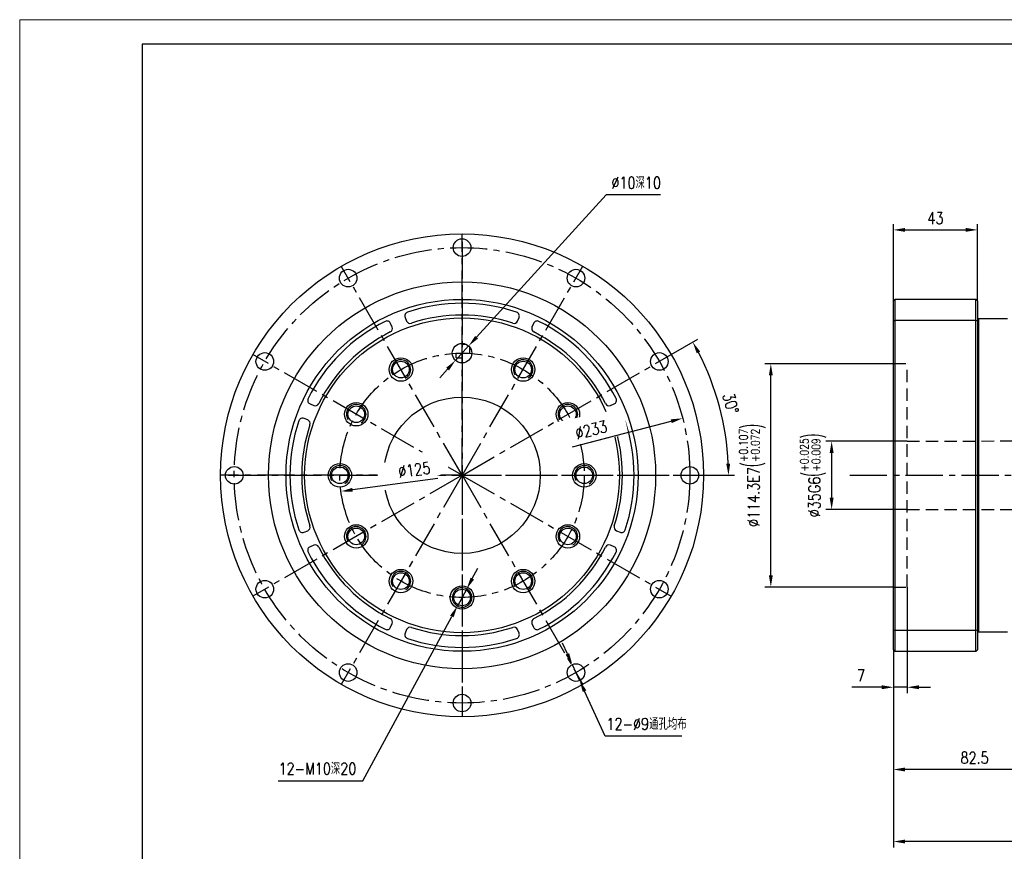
# Model space of a CAD drawing. Header units: millimetres. Extents: x 2034 to 3087, y 241 to 985.
# Tile 6 of 7: x 2034 to 2538, y 560 to 985. Entities that reach past the tile are written whole.
import ezdxf

# ---------------------------------------------------------------- set-up
doc = ezdxf.new("R2010")
doc.units = ezdxf.units.MM
doc.linetypes.add('CENTER2', pattern=[28.575, 19.05, -3.175, 3.175, -3.175])
doc.linetypes.add('DASHED2', pattern=[9.525, 6.35, -3.175])
for name, color, linetype in [('1轮廓实线层', 7, 'Continuous'), ('2细线层', 4, 'Continuous'), ('3中心线层', 1, 'CENTER2'), ('4虚线层', 6, 'DASHED2'), ('5剖面线层', 2, 'Continuous'), ('7标注层', 4, 'Continuous')]:
    doc.layers.add(name, color=color, linetype=linetype)
doc.layers.add('图框_外框线', color=7, linetype='Continuous', lineweight=18)
doc.styles.add('TH_GBDIM', font='romans.shx', dxfattribs={"width": 0.8, "bigfont": 'gbcbig.shx'})
doc.dimstyles.new('TH_GBDIM', dxfattribs={"dimscale": 6, "dimtxt": 4.5, "dimasz": 3, "dimexe": 2, "dimexo": 0, "dimgap": 1.5, "dimtad": 1, "dimdec": 1, "dimdsep": 46, "dimtxsty": 'TH_GBDIM', "dimcen": 2.5, "dimclrd": 130, "dimclre": 130, "dimclrt": 3, "dimadec": 0, "dimazin": 0, "dimtfac": 0.714286, "dimtdec": 1, "dimtmove": 0, "dimatfit": 3, "dimfxl": 1, "dimtzin": 0, "dimlwd": -1, "dimlwe": -1, "dimarcsym": 0})

# ---------------------------------------------------------------- blocks, each defined once
blk = doc.blocks.new('*U11')
at = {"layer": '3中心线层'}
blk.add_line((-30.87, -53.48), (30.87, 53.48), dxfattribs=at)
blk = doc.blocks.new('*U10')
at = {"layer": '1轮廓实线层', "color": 0, "linetype": 'ByBlock', "lineweight": -2, "transparency": 16777216}
for p, rotation in [((1700.42, 3095.95), 30), ((1669.54, 3087.67), 59.99999999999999), ((1753.9, 3065.07), 329.9999999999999), ((1646.94, 3065.07), 90.00000000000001), ((1638.67, 3034.2), 120), ((1762.17, 3034.2), 299.9999999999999), ((1646.94, 3003.32), 150), ((1669.54, 2980.72), 180), ((1700.42, 2972.45), 209.9999999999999), ((1731.29, 2980.72), 239.9999999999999), ((1753.9, 3003.32), 270)]:
    blk.add_blockref('*U11', p, dxfattribs=dict(at, rotation=rotation))
blk.add_blockref('*U11', (1731.29, 3087.67), dxfattribs=at)
blk = doc.blocks.new('*D13')
at = {"layer": '7标注层', "color": 130}
for p, q in [((2488.02, 695.24), (2488.02, 640.98)), ((2481.02, 663.19), (2481.02, 640.98)), ((2475.02, 643.98), (2459.82, 643.98)), ((2488.02, 643.98), (2481.02, 643.98)), ((2494.02, 643.98), (2500.02, 643.98))]:
    blk.add_line(p, q, dxfattribs=at)
for points in [[(2475.02, 642.98), (2475.02, 644.98), (2481.02, 643.98)], [(2494.02, 644.98), (2494.02, 642.98), (2488.02, 643.98)]]:
    blk.add_solid(points, dxfattribs=at)
at = {"layer": 'Defpoints', "color": 0}
for p in [(2488.02, 695.24), (2481.02, 663.19), (2481.02, 643.98)]:
    blk.add_point(p, dxfattribs=at)
at = {"layer": '7标注层', "color": 3, "insert": (2464.42, 649.98), "char_height": 6, "attachment_point": 5, "style": 'TH_GBDIM'}
blk.add_mtext('7', dxfattribs=at)
blk = doc.blocks.new('*D14')
at = {"layer": '7标注层', "color": 130}
for p, q in [((2563.53, 734.99), (2563.53, 598.89)), ((2481.02, 663.19), (2481.02, 598.89)), ((2557.53, 601.89), (2487.02, 601.89))]:
    blk.add_line(p, q, dxfattribs=at)
for points in [[(2487.02, 602.89), (2487.02, 600.89), (2481.02, 601.89)], [(2557.53, 600.89), (2557.53, 602.89), (2563.53, 601.89)]]:
    blk.add_solid(points, dxfattribs=at)
at = {"layer": 'Defpoints', "color": 0}
for p in [(2563.53, 734.99), (2481.02, 663.19), (2481.02, 601.89)]:
    blk.add_point(p, dxfattribs=at)
at = {"layer": '7标注层', "color": 3, "insert": (2522.52, 607.89), "char_height": 6, "attachment_point": 5, "style": 'TH_GBDIM'}
blk.add_mtext('82.5', dxfattribs=at)
blk = doc.blocks.new('*D16')
at = {"color": 130}
for p, q in [((2481.02, 809.5), (2415.31, 809.5)), ((2418.31, 701.24), (2418.31, 803.5)), ((2481.02, 695.24), (2415.31, 695.24))]:
    blk.add_line(p, q, dxfattribs=at)
for points in [[(2419.31, 803.5), (2417.31, 803.5), (2418.31, 809.5)], [(2417.31, 701.24), (2419.31, 701.24), (2418.31, 695.24)]]:
    blk.add_solid(points, dxfattribs=at)
at = {"layer": 'Defpoints', "color": 0}
for p in [(2418.31, 809.5), (2481.02, 809.5), (2481.02, 695.24)]:
    blk.add_point(p, dxfattribs=at)
at = {"color": 3, "insert": (2408.78, 752.37), "char_height": 6, "attachment_point": 5, "rotation": 90, "style": 'TH_GBDIM'}
blk.add_mtext('{%%c114.3}{}{E7\\H0.7143x;{\\H2x;\\W0.5;(}\\S+0.107^ +0.072;{\\H2x;\\W0.5;)}}', dxfattribs=at)
blk = doc.blocks.new('*D17')
at = {"color": 130}
for p, q in [((2488.02, 769.89), (2446.42, 769.89)), ((2449.42, 763.89), (2449.42, 740.89)), ((2488.02, 734.89), (2446.42, 734.89))]:
    blk.add_line(p, q, dxfattribs=at)
for points in [[(2450.42, 763.89), (2448.42, 763.89), (2449.42, 769.89)], [(2448.42, 740.89), (2450.42, 740.89), (2449.42, 734.89)]]:
    blk.add_solid(points, dxfattribs=at)
at = {"layer": 'Defpoints', "color": 0}
for p in [(2488.02, 769.89), (2449.42, 734.89), (2488.02, 734.89)]:
    blk.add_point(p, dxfattribs=at)
at = {"color": 3, "insert": (2439.89, 752.39), "char_height": 6, "attachment_point": 5, "rotation": 90, "style": 'TH_GBDIM'}
blk.add_mtext('{%%c35}{}{G6\\H0.7143x;{\\H2x;\\W0.5;(}\\S+0.025^ +0.009;{\\H2x;\\W0.5;)}}', dxfattribs=at)
blk = doc.blocks.new('*D22')
at = {"layer": '7标注层', "color": 130}
for p, q in [((2675.52, 673.39), (2675.52, 562.05)), ((2481.02, 663.19), (2481.02, 562.05)), ((2669.52, 565.05), (2487.02, 565.05))]:
    blk.add_line(p, q, dxfattribs=at)
for points in [[(2487.02, 566.05), (2487.02, 564.05), (2481.02, 565.05)], [(2669.52, 564.05), (2669.52, 566.05), (2675.52, 565.05)]]:
    blk.add_solid(points, dxfattribs=at)
at = {"layer": 'Defpoints', "color": 0}
for p in [(2675.52, 673.39), (2481.02, 663.19), (2481.02, 565.05)]:
    blk.add_point(p, dxfattribs=at)
at = {"layer": '7标注层', "color": 3, "insert": (2578.27, 571.05), "char_height": 6, "attachment_point": 5, "style": 'TH_GBDIM'}
blk.add_mtext('194.5', dxfattribs=at)
blk = doc.blocks.new('*D26')
at = {"layer": '7标注层', "color": 130}
for p, q in [((2334.09, 895.85), (2267.82, 823.02)), ((2361.84, 895.85), (2334.09, 895.85)), ((2257.05, 811.19), (2263.78, 818.58)), ((2253.01, 806.75), (2248.97, 802.31))]:
    blk.add_line(p, q, dxfattribs=at)
for points in [[(2267.08, 823.7), (2268.56, 822.35), (2263.78, 818.58)], [(2253.75, 806.08), (2252.27, 807.42), (2257.05, 811.19)]]:
    blk.add_solid(points, dxfattribs=at)
at = {"layer": 'Defpoints', "color": 0}
for p in [(2263.78, 818.58), (2257.05, 811.19)]:
    blk.add_point(p, dxfattribs=at)
at = {"layer": '7标注层', "color": 3, "insert": (2349.46, 902.08), "char_height": 6, "attachment_point": 5, "style": 'TH_GBDIM'}
blk.add_mtext('{∅10深10}{}{}', dxfattribs=at)
blk = doc.blocks.new('*D27')
at = {"layer": '7标注层', "color": 130}
for p, q in [((2265.65, 699.56), (2268.51, 704.84)), ((2262.79, 694.29), (2258.03, 685.49)), ((2209.61, 596.1), (2255.17, 680.22)), ((2166.31, 596.1), (2209.61, 596.1))]:
    blk.add_line(p, q, dxfattribs=at)
blk.add_arc((2260.41, 689.89), 5, 212.2924, 61.5558, dxfattribs=at)
for points in [[(2264.77, 700.04), (2266.53, 699.09), (2262.79, 694.29)], [(2256.05, 679.74), (2254.29, 680.69), (2258.03, 685.49)]]:
    blk.add_solid(points, dxfattribs=at)
at = {"layer": 'Defpoints', "color": 0}
for p in [(2262.79, 694.29), (2258.03, 685.49)]:
    blk.add_point(p, dxfattribs=at)
at = {"layer": '7标注层', "color": 3, "insert": (2186.46, 602.33), "char_height": 6, "attachment_point": 5, "style": 'TH_GBDIM'}
blk.add_mtext('{12-M10深20}{}{}', dxfattribs=at)
blk = doc.blocks.new('*D28')
at = {"layer": '7标注层', "color": 130}
for p, q in [((2314.26, 661.03), (2311.75, 666.48)), ((2316.78, 655.58), (2320.55, 647.41)), ((2333.64, 619.03), (2323.06, 641.96)), ((2372.87, 619.03), (2333.64, 619.03))]:
    blk.add_line(p, q, dxfattribs=at)
for points in [[(2313.36, 660.61), (2315.17, 661.45), (2316.78, 655.58)], [(2323.97, 642.38), (2322.15, 641.54), (2320.55, 647.41)]]:
    blk.add_solid(points, dxfattribs=at)
at = {"layer": 'Defpoints', "color": 0}
for p in [(2316.78, 655.58), (2320.55, 647.41)]:
    blk.add_point(p, dxfattribs=at)
at = {"layer": '7标注层', "color": 3, "insert": (2354.76, 625.23), "char_height": 6, "attachment_point": 5, "style": 'TH_GBDIM'}
blk.add_mtext('{12-∅9通孔均布}{}{}', dxfattribs=at)
blk = doc.blocks.new('*D30')
at = {"layer": '7标注层', "color": 130}
for p, q in [((2367.37, 814.14), (2381.01, 822.01)), ((2383.91, 752.39), (2399.66, 752.39))]:
    blk.add_line(p, q, dxfattribs=at)
blk.add_arc((2260.41, 752.39), 136.25, 2.5233, 27.4767, dxfattribs=at)
for points in [[(2382.17, 815.73), (2380.42, 814.77), (2378.41, 820.51)], [(2395.53, 758.36), (2397.53, 758.41), (2396.66, 752.39)]]:
    blk.add_solid(points, dxfattribs=at)
at = {"layer": 'Defpoints', "color": 0}
for p in [(2367.37, 814.14), (2394.59, 776.05), (2260.41, 752.39), (2260.41, 752.39), (2383.91, 752.39)]:
    blk.add_point(p, dxfattribs=at)
at = {"layer": '7标注层', "color": 3, "insert": (2397.82, 789.2), "char_height": 6, "attachment_point": 5, "rotation": 285, "style": 'TH_GBDIM'}
blk.add_mtext('30%%d', dxfattribs=at)
blk = doc.blocks.new('*D34')
at = {"layer": '7标注层', "color": 130}
blk.add_line((2247.98, 750.74), (2204.4, 744.96), dxfattribs=at)
blk.add_solid([(2204.27, 745.95), (2204.53, 743.97), (2198.45, 744.17)], dxfattribs=at)
at = {"layer": 'Defpoints', "color": 0}
for p in [(2322.37, 760.6), (2198.45, 744.17)]:
    blk.add_point(p, dxfattribs=at)
at = {"layer": '7标注层', "color": 3, "insert": (2235.95, 755.2), "char_height": 6, "attachment_point": 5, "rotation": 7.5506, "style": 'TH_GBDIM'}
blk.add_mtext('∅125', dxfattribs=at)
blk = doc.blocks.new('*D35')
at = {"layer": '7标注层', "color": 130}
blk.add_line((2316.94, 767.01), (2367.39, 780.06), dxfattribs=at)
blk.add_solid([(2367.64, 779.09), (2367.14, 781.03), (2373.2, 781.56)], dxfattribs=at)
at = {"layer": 'Defpoints', "color": 0}
for p in [(2373.2, 781.56), (2147.63, 723.21)]:
    blk.add_point(p, dxfattribs=at)
at = {"layer": '7标注层', "color": 3, "insert": (2326.42, 775.66), "char_height": 6, "attachment_point": 5, "rotation": 14.5042, "style": 'TH_GBDIM'}
blk.add_mtext('∅233', dxfattribs=at)
blk = doc.blocks.new('*D37')
at = {"layer": '7标注层', "color": 130}
for p, q in [((2481.02, 841.59), (2481.02, 880.95)), ((2487.02, 877.95), (2518.02, 877.95)), ((2524.02, 841.59), (2524.02, 880.95))]:
    blk.add_line(p, q, dxfattribs=at)
for points in [[(2487.02, 878.95), (2487.02, 876.95), (2481.02, 877.95)], [(2518.02, 876.95), (2518.02, 878.95), (2524.02, 877.95)]]:
    blk.add_solid(points, dxfattribs=at)
at = {"layer": 'Defpoints', "color": 0}
for p in [(2524.02, 877.95), (2481.02, 841.59), (2524.02, 841.59)]:
    blk.add_point(p, dxfattribs=at)
at = {"layer": '7标注层', "color": 3, "insert": (2502.52, 883.95), "char_height": 6, "attachment_point": 5, "style": 'TH_GBDIM'}
blk.add_mtext('43', dxfattribs=at)

msp = doc.modelspace()

# ---------------------------------------------------------------- hatches: boundary and pattern name
at = {"layer": '5剖面线层'}
h = msp.add_hatch(dxfattribs=at)
h.set_pattern_fill('ANGLE', color=256)
h.set_pattern_definition([(0, (559.994, -2281.809), (0, 6.985), [5.08, -1.905]), (90, (559.994, -2281.809), (-6.985, 4e-16), [5.08, -1.905])])
h.paths.add_polyline_path([(2260.41, 814.89, -0.020008), (2265.41, 814.69, 0.010003), (2265.41, 814.89, 0.414214), (2260.41, 819.89)])
h.paths.add_polyline_path([(2260.41, 809.89), (2260.41, 814.89, 0.020008), (2255.42, 814.69, 0.402543)])

# ---------------------------------------------------------------- linework, layer by layer
at = {"layer": '1轮廓实线层', "linetype": 'Continuous', "lineweight": 30}
for p, q in [((2481.02, 841.59), (2481.82, 842.39)), ((2481.02, 831.46), (2481.02, 841.59)), ((2481.82, 842.39), (2481.82, 831.76)), ((2523.22, 842.39), (2481.82, 842.39)), ((2523.22, 831.76), (2523.22, 842.39)), ((2524.02, 841.59), (2523.22, 842.39)), ((2524.02, 841.59), (2524.02, 831.46)), ((2231.28, 833.18), (2232.04, 831.33)), ((2288.78, 831.33), (2289.55, 833.18)), ((2481.02, 831.46), (2481.82, 831.76)), ((2481.02, 673.32), (2481.02, 831.46)), ((2481.82, 831.76), (2523.22, 831.76)), ((2481.82, 831.76), (2481.82, 673.01)), ((2523.22, 831.76), (2524.02, 831.46)), ((2523.22, 673.01), (2523.22, 831.76)), ((2524.52, 832.39), (2524.02, 831.89)), ((2524.02, 831.46), (2524.02, 673.32)), ((2539.42, 832.39), (2524.52, 832.39)), ((2524.52, 832.39), (2524.52, 672.39)), ((2224.65, 828.26), (2223.89, 830.12)), ((2296.94, 830.12), (2296.17, 828.26)), ((2182.68, 788.91), (2184.54, 788.15)), ((2336.29, 788.15), (2338.14, 788.91)), ((2181.47, 780.75), (2179.62, 781.52)), ((2341.2, 781.52), (2339.35, 780.75)), ((2179.62, 723.25), (2181.47, 724.02)), ((2339.35, 724.02), (2341.2, 723.25)), ((2184.54, 716.63), (2182.68, 715.86)), ((2338.14, 715.86), (2336.29, 716.63)), ((2223.89, 674.66), (2224.65, 676.51)), ((2296.17, 676.51), (2296.94, 674.66)), ((2232.04, 673.45), (2231.28, 671.6)), ((2289.55, 671.6), (2288.78, 673.45)), ((2481.02, 673.32), (2481.82, 673.01)), ((2481.02, 663.19), (2481.02, 673.32)), ((2523.22, 673.01), (2481.82, 673.01)), ((2481.82, 673.01), (2481.82, 662.39)), ((2523.22, 673.01), (2524.02, 673.32)), ((2523.22, 662.39), (2523.22, 673.01)), ((2524.02, 673.32), (2524.02, 663.19)), ((2524.02, 672.89), (2524.52, 672.39)), ((2524.52, 672.39), (2539.42, 672.39)), ((2481.82, 662.39), (2481.02, 663.19)), ((2481.82, 662.39), (2523.22, 662.39)), ((2523.22, 662.39), (2524.02, 663.19))]:
    msp.add_line(p, q, dxfattribs=at)
for centre, radius in [((2260.41, 752.39), 123.5), ((2260.41, 868.89), 4.5), ((2202.16, 853.28), 4.5), ((2318.66, 853.28), 4.5), ((2260.41, 752.39), 99), ((2260.41, 752.39), 90), ((2260.41, 752.39), 80.5), ((2260.41, 814.89), 5), ((2159.52, 810.64), 4.5), ((2229.16, 806.51), 6), ((2229.16, 806.51), 4.25), ((2291.66, 806.51), 6), ((2291.66, 806.51), 4.25), ((2361.3, 810.64), 4.5), ((2260.41, 752.39), 40), ((2206.29, 783.64), 6), ((2206.29, 783.64), 4.25), ((2314.54, 783.64), 6), ((2314.54, 783.64), 4.25), ((2143.91, 752.39), 4.5), ((2197.91, 752.39), 6), ((2197.91, 752.39), 4.25), ((2322.91, 752.39), 6), ((2322.91, 752.39), 4.25), ((2376.91, 752.39), 4.5), ((2206.29, 721.14), 6), ((2206.29, 721.14), 4.25), ((2314.54, 721.14), 6), ((2314.54, 721.14), 4.25), ((2229.16, 698.26), 6), ((2229.16, 698.26), 4.25), ((2291.66, 698.26), 6), ((2291.66, 698.26), 4.25), ((2159.52, 694.14), 4.5), ((2260.41, 689.89), 6), ((2361.3, 694.14), 4.5), ((2260.41, 689.89), 4.25), ((2202.16, 651.49), 4.5), ((2318.66, 651.49), 4.5), ((2260.41, 635.89), 4.5)]:
    msp.add_circle(centre, radius, dxfattribs=at)
for centre, radius, start, end in [((2260.41, 752.39), 88, 71.5006, 108.4994), ((2260.41, 752.39), 88, 116.5006, 153.4994), ((2222.04, 829.35), 2, 22.5, 116.5006), ((2233.13, 833.94), 2, 108.4994, 202.5), ((2233.89, 832.09), 2, 202.5, 288.404), ((2260.41, 752.39), 82, 71.596, 108.404), ((2286.93, 832.09), 2, 251.596, 337.5), ((2287.7, 833.94), 2, 337.5, 71.5006), ((2298.79, 829.35), 2, 63.4994, 157.5), ((2260.41, 752.39), 88, 26.5006, 63.4994), ((2222.81, 827.5), 2, 296.596, 22.5), ((2298.02, 827.5), 2, 157.5, 243.404), ((2260.41, 752.39), 82, 116.596, 153.404), ((2260.41, 752.39), 82, 26.596, 63.404), ((2183.45, 790.76), 2, 153.4994, 247.5), ((2337.38, 790.76), 2, 292.5, 26.5006), ((2185.3, 789.99), 2, 247.5, 333.404), ((2335.52, 789.99), 2, 206.596, 292.5), ((2178.86, 779.67), 2, 67.5, 161.5006), ((2180.71, 778.91), 2, 341.596, 67.5), ((2340.12, 778.91), 2, 112.5, 198.404), ((2341.97, 779.67), 2, 18.4994, 112.5), ((2260.41, 752.39), 88, 161.5006, 198.4994), ((2260.41, 752.39), 82, 161.596, 198.404), ((2260.41, 752.39), 82, 341.596, 18.404), ((2260.41, 752.39), 88, 341.5006, 18.4994), ((2180.71, 725.87), 2, 292.5, 18.404), ((2340.12, 725.87), 2, 161.596, 247.5), ((2178.86, 725.1), 2, 198.4994, 292.5), ((2341.97, 725.1), 2, 247.5, 341.5006), ((2183.45, 714.01), 2, 112.5, 206.5006), ((2185.3, 714.78), 2, 26.596, 112.5), ((2260.41, 752.39), 82, 206.596, 243.404), ((2260.41, 752.39), 82, 296.596, 333.404), ((2335.52, 714.78), 2, 67.5, 153.404), ((2337.38, 714.01), 2, 333.4994, 67.5), ((2260.41, 752.39), 88, 206.5006, 243.4994), ((2260.41, 752.39), 88, 296.5006, 333.4994), ((2222.81, 677.28), 2, 337.5, 63.404), ((2298.02, 677.28), 2, 116.596, 202.5), ((2222.04, 675.42), 2, 243.4994, 337.5), ((2233.13, 670.83), 2, 157.5, 251.5006), ((2233.89, 672.68), 2, 71.596, 157.5), ((2260.41, 752.39), 82, 251.596, 288.404), ((2286.93, 672.68), 2, 22.5, 108.404), ((2287.7, 670.83), 2, 288.4994, 22.5), ((2298.79, 675.42), 2, 202.5, 296.5006), ((2260.41, 752.39), 88, 251.5006, 288.4994)]:
    msp.add_arc(centre, radius, start, end, dxfattribs=at)
at = {"layer": '2细线层'}
for centre in [(2229.16, 806.51), (2291.66, 806.51), (2206.29, 783.64), (2314.54, 783.64), (2197.91, 752.39), (2322.91, 752.39), (2206.29, 721.14), (2314.54, 721.14), (2229.16, 698.26), (2291.66, 698.26), (2260.41, 689.89)]:
    msp.add_arc(centre, 5, 300, 212.2924, dxfattribs=at)
at = {"layer": '3中心线层'}
for p, q in [((2260.41, 871.89), (2260.41, 632.89)), ((2140.91, 752.39), (2379.91, 752.39)), ((2458.65, 752.39), (2689.04, 752.39))]:
    msp.add_line(p, q, dxfattribs=at)
for radius in [116.5, 62.5]:
    msp.add_circle((2260.41, 752.39), radius, dxfattribs=at)
at = {"layer": '4虚线层'}
for p, q in [((2481.02, 809.54), (2488.02, 809.54)), ((2488.02, 695.24), (2488.02, 809.54)), ((2488.02, 769.89), (2563.53, 769.99)), ((2488.02, 734.89), (2563.53, 734.99)), ((2481.02, 695.24), (2488.02, 695.24))]:
    msp.add_line(p, q, dxfattribs=at)
at = {"layer": '图框_外框线', "color": 3}
msp.add_lwpolyline([(2034.17, 240.81), (3087.24, 240.81), (3087.24, 985.48), (2034.17, 985.48)], close=True, dxfattribs=at)
at = {"layer": '图框_外框线', "color": 3, "lineweight": 25}
msp.add_lwpolyline([(2096.86, 253.35), (3074.71, 253.35), (3074.71, 972.94), (2096.86, 972.94)], close=True, dxfattribs=at)

# ---------------------------------------------------------------- block references
at = {"layer": '1轮廓实线层'}
msp.add_blockref('*U10', (559.99, -2281.81), dxfattribs=at)

# ---------------------------------------------------------------- dimensions: what is measured, and where the dimension line sits
dim = msp.add_linear_dim(base=(2418.31, 809.5), p1=(2481.02, 695.24), p2=(2481.02, 809.5), angle=90, text='{%%c<>}{}{E7\\H0.7143x;{\\H2x;\\W0.5;(}\\S+0.107^ +0.072;{\\H2x;\\W0.5;)}}', dimstyle='TH_GBDIM', override={"dimtxt": 1, "dimasz": 1, "dimexe": 0.5, "dimgap": 0.5, "dimtad": 1, "dimjust": 0, "dimdec": 1, "dimlfac": 1, "dimse1": 0, "dimse2": 0, "dimsd1": 0, "dimsd2": 0})
dim.commit()
dim.dimension.update_dxf_attribs({"geometry": '*D16', "text_midpoint": (2408.78, 752.37)})
dim = msp.add_linear_dim(base=(2449.42, 734.89), p1=(2488.02, 769.89), p2=(2488.02, 734.89), angle=90, text='{%%c<>}{}{G6\\H0.7143x;{\\H2x;\\W0.5;(}\\S+0.025^ +0.009;{\\H2x;\\W0.5;)}}', dimstyle='TH_GBDIM', override={"dimtxt": 1, "dimasz": 1, "dimexe": 0.5, "dimgap": 0.5})
dim.commit()
dim.dimension.update_dxf_attribs({"geometry": '*D17', "text_midpoint": (2449.42, 752.39), "dimtype": 160})
at = {"layer": '7标注层'}
for p1, p2, text, override, picture, middle in [((2257.05, 811.19), (2263.78, 818.58), '{<>深10}{}{}', {"dimtxt": 1, "dimasz": 1, "dimgap": 0.5, "dimtoh": 1}, '*D26', (2349.46, 895.85)), ((2262.79, 694.29), (2258.03, 685.49), '{12-M10深20}{}{}', {"dimtxt": 1, "dimasz": 1, "dimgap": 0.5, "dimtoh": 1}, '*D27', (2186.46, 596.1)), ((2316.78, 655.58), (2320.55, 647.41), '{12-<>通孔均布}{}{}', {"dimtxt": 1, "dimasz": 1, "dimgap": 0.5, "dimtoh": 1, "dimlfac": 1}, '*D28', (2354.76, 619.03))]:
    dim = msp.add_diameter_dim_2p(p1=p1, p2=p2, text=text, dimstyle='TH_GBDIM', override=override, dxfattribs=at)
    dim.commit()
    dim.dimension.update_dxf_attribs({"geometry": picture, "text_midpoint": middle, "dimtype": 163})
for base, p1, p2, picture, middle in [((2524.02, 877.95), (2481.02, 841.59), (2524.02, 841.59), '*D37', (2502.52, 883.95)), ((2481.02, 643.98), (2488.02, 695.24), (2481.02, 663.19), '*D13', (2464.42, 649.98))]:
    dim = msp.add_linear_dim(base=base, p1=p1, p2=p2, dimstyle='TH_GBDIM', override={"dimtxt": 1, "dimasz": 1, "dimexe": 0.5, "dimgap": 0.5}, dxfattribs=at)
    dim.commit()
    dim.dimension.update_dxf_attribs({"geometry": picture, "text_midpoint": middle})
dim = msp.add_angular_dim_2l(base=(2394.59, 776.05), line1=((2260.41, 752.39), (2383.91, 752.39)), line2=((2260.41, 752.39), (2367.37, 814.14)), dimstyle='TH_GBDIM', override={"dimtxt": 1, "dimasz": 1, "dimexe": 0.5, "dimgap": 0.5}, dxfattribs=at)
dim.commit()
dim.dimension.update_dxf_attribs({"geometry": '*D30', "text_midpoint": (2397.82, 789.2)})
for base, p1, picture, middle in [((2481.02, 601.89), (2563.53, 734.99), '*D14', (2522.52, 601.89)), ((2481.02, 565.05), (2675.52, 673.39), '*D22', (2578.27, 565.05))]:
    dim = msp.add_linear_dim(base=base, p1=p1, p2=(2481.02, 663.19), dimstyle='TH_GBDIM', override={"dimtxt": 1, "dimasz": 1, "dimexe": 0.5, "dimgap": 0.5, "dimlfac": 1}, dxfattribs=at)
    dim.commit()
    dim.dimension.update_dxf_attribs({"geometry": picture, "text_midpoint": middle, "dimtype": 160})

# ---------------------------------------------------------------- next in the draw order: wipeouts: each hides what was drawn before it
for points in [[(2310.42, 766.19), (2307.66, 779.4), (2342.66, 786.73), (2345.43, 773.52)], [(2219.5, 744.51), (2215.92, 757.53), (2250.4, 767.01), (2253.98, 753.99)]]:
    msp.add_wipeout(points).dxf.layer = '1轮廓实线层'

# ---------------------------------------------------------------- next in the draw order: dimensions: what is measured, and where the dimension line sits
for p1, p2, picture, middle in [((2147.63, 723.21), (2373.2, 781.56), '*D35', (2327.93, 769.85)), ((2322.37, 760.6), (2198.45, 744.17), '*D34', (2236.74, 749.25))]:
    dim = msp.add_diameter_dim_2p(p1=p1, p2=p2, dimstyle='TH_GBDIM', override={"dimtxt": 1, "dimasz": 1, "dimgap": 0.5}, dxfattribs=at)
    dim.commit()
    dim.dimension.update_dxf_attribs({"geometry": picture, "text_midpoint": middle, "dimtype": 163})

doc.saveas('drawing.dxf')
